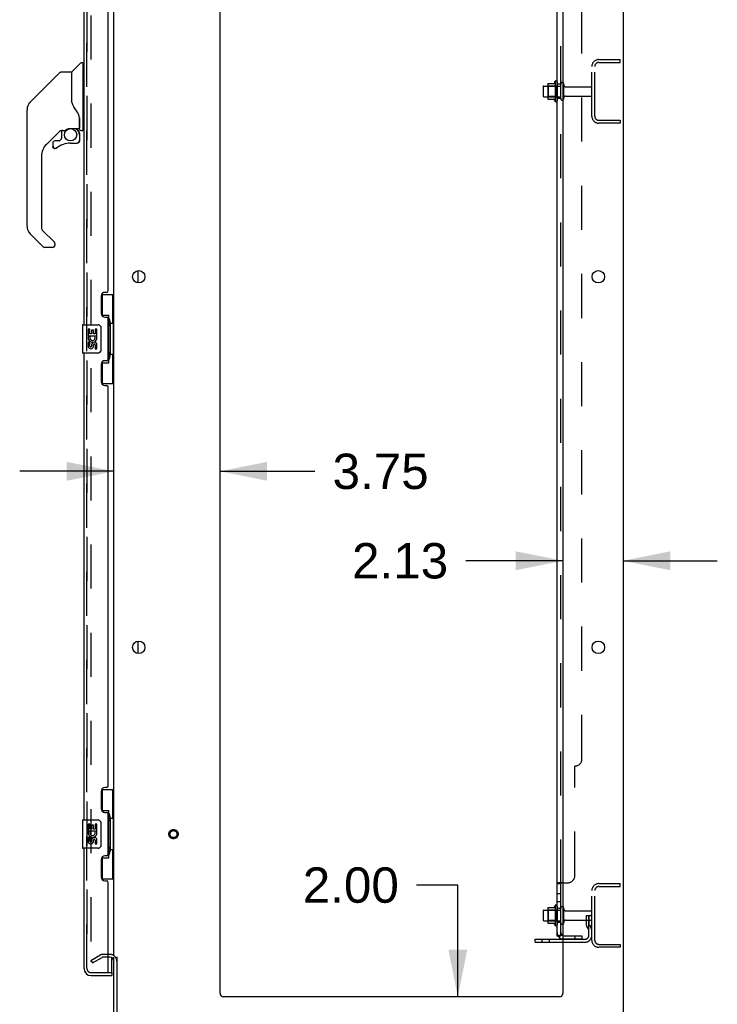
# Model space of a CAD drawing. Header units: inches. Extents: x 0 to 283, y 0 to 183.
# Tile 79 of 83: x 154 to 178, y 61 to 96. Entities that reach past the tile are written whole.
import ezdxf

# ---------------------------------------------------------------- set-up
doc = ezdxf.new("R2010")
doc.units = ezdxf.units.IN
doc.header["$LTSCALE"] = 15.583333
doc.header["$MEASUREMENT"] = 0
doc.linetypes.add('HIDDEN', pattern=[0.2, 0.1, -0.1])
doc.layers.get('0').update_dxf_attribs({"linetype": 'CONTINUOUS'})
for name, color, linetype in [('DEFAULT_2', 8, 'HIDDEN'), ('DIMENSIONS', 7, 'CONTINUOUS'), ('LEFTHAND_DOOR_ASSEMBLY', 7, 'CONTINUOUS'), ('RIGHTHAND_DOOR_ASSEMBLY', 7, 'CONTINUOUS'), ('SUBPANEL', 7, 'CONTINUOUS')]:
    doc.layers.add(name, color=color, linetype=linetype)
doc.styles.get("Standard").update_dxf_attribs({"font": 'arial.ttf'})
doc.dimstyles.new('DIMSTYLE_1', dxfattribs={"dimtxt": 1.25, "dimasz": 1.666667, "dimexe": 0.09, "dimexo": 0.07, "dimgap": 0.0375, "dimtad": 0, "dimtih": 1, "dimtoh": 1, "dimzin": 4, "dimdsep": 46, "dimtxsty": 'Standard', "dimblk": '_FILLED', "dimblk1": '_FILLED', "dimblk2": '_FILLED', "dimcen": 0.09, "dimadec": 3, "dimazin": 1, "dimtfac": 1, "dimtdec": 3, "dimtofl": 0, "dimtmove": 0, "dimatfit": 3, "dimldrblk": '_FILLED', "dimfxl": 0, "dimtolj": 1, "dimtzin": 4, "dimarcsym": 0})

# ---------------------------------------------------------------- blocks, each defined once
blk = doc.blocks.new('_FILLED')
at = {"color": 0, "linetype": 'ByBlock'}
blk.add_solid([(0, 0), (-1, 0.2), (-1, -0.2)], dxfattribs=at)
blk = doc.blocks.new('*D12')
at = {"layer": 'DIMENSIONS', "color": 2, "linetype": 'Continuous'}
for p, q in [((156.879, 80.328), (153.545, 80.328)), ((160.629, 80.328), (163.983, 80.328))]:
    blk.add_line(p, q, dxfattribs=at)
at = {"layer": 'DIMENSIONS', "color": 2, "linetype": 'Continuous', "xscale": 1.6666666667, "yscale": 1.6666666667, "zscale": 1.6666666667}
blk.add_blockref('_FILLED', (156.879, 80.328), dxfattribs=at)
at = {"layer": 'DIMENSIONS', "color": 2, "linetype": 'Continuous', "xscale": 1.6666666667, "yscale": 1.6666666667, "zscale": 1.6666666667, "rotation": 180}
blk.add_blockref('_FILLED', (160.629, 80.328), dxfattribs=at)
at = {"layer": 'DIMENSIONS', "color": 2, "linetype": 'Continuous', "insert": (164.608, 80.953), "char_height": 1.25, "width": 3.39684, "attachment_point": 1, "line_spacing_factor": 0.9}
blk.add_mtext('3.75', dxfattribs=at)
blk = doc.blocks.new('*D13')
at = {"layer": 'DIMENSIONS', "color": 2, "linetype": 'Continuous'}
for p, q in [((172.754, 77.167), (169.32, 77.167)), ((174.879, 77.167), (178.212, 77.167))]:
    blk.add_line(p, q, dxfattribs=at)
at = {"layer": 'DIMENSIONS', "color": 2, "linetype": 'Continuous', "xscale": 1.6666666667, "yscale": 1.6666666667, "zscale": 1.6666666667}
blk.add_blockref('_FILLED', (172.754, 77.167), dxfattribs=at)
at = {"layer": 'DIMENSIONS', "color": 2, "linetype": 'Continuous', "xscale": 1.6666666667, "yscale": 1.6666666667, "zscale": 1.6666666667, "rotation": 180}
blk.add_blockref('_FILLED', (174.879, 77.167), dxfattribs=at)
at = {"layer": 'DIMENSIONS', "color": 2, "linetype": 'Continuous', "insert": (168.695, 77.792), "char_height": 1.25, "width": 3.39684, "attachment_point": 3, "line_spacing_factor": 0.9}
blk.add_mtext('2.13', dxfattribs=at)
blk = doc.blocks.new('*D14')
at = {"layer": 'DIMENSIONS', "color": 2, "linetype": 'Continuous'}
for p, q in [((169.037, 65.705), (167.578, 65.705)), ((169.037, 61.756), (169.037, 65.705)), ((169.037, 59.756), (169.037, 56.423))]:
    blk.add_line(p, q, dxfattribs=at)
at = {"layer": 'DIMENSIONS', "color": 2, "linetype": 'Continuous', "xscale": 1.6666666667, "yscale": 1.6666666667, "zscale": 1.6666666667}
for p, rotation in [((169.037, 61.756), 270), ((169.037, 59.756), 90)]:
    blk.add_blockref('_FILLED', p, dxfattribs=dict(at, rotation=rotation))
at = {"layer": 'DIMENSIONS', "color": 2, "linetype": 'Continuous', "insert": (166.953, 66.33), "char_height": 1.25, "width": 3.39684, "attachment_point": 3, "line_spacing_factor": 0.9}
blk.add_mtext('2.00', dxfattribs=at)

msp = doc.modelspace()

# ---------------------------------------------------------------- linework, layer by layer
at = {"color": 3, "linetype": 'Continuous'}
for p, q in [((174.879, 127.652), (174.879, 59.86)), ((156.879, 63.204), (156.879, 124.308)), ((160.629, 61.881), (160.629, 124.256)), ((172.754, 124.256), (172.754, 61.881)), ((171.775, 63.788), (172.754, 63.788)), ((156.736, 63.152), (156.675, 63.152)), ((156.879, 60.003), (156.879, 63.152)), ((156.983, 63.164), (156.983, 60.003)), ((172.629, 61.756), (160.754, 61.756))]:
    msp.add_line(p, q, dxfattribs=at)
at = {"color": 7, "linetype": 'Continuous'}
for p, q in [((172.214, 94.012), (172.214, 93.501)), ((172.224, 94.034), (172.452, 94.034)), ((172.48, 94.112), (172.48, 93.4)), ((172.05, 93.914), (172.05, 93.599)), ((172.08, 93.944), (172.214, 93.944)), ((172.08, 93.569), (172.214, 93.569)), ((172.224, 93.479), (172.452, 93.479)), ((157.733, 86.989), (157.733, 87.424)), ((157.733, 73.889), (157.733, 74.324)), ((172.05, 64.789), (172.05, 64.474)), ((172.08, 64.819), (172.214, 64.819)), ((172.214, 64.887), (172.214, 64.376)), ((172.224, 64.909), (172.452, 64.909)), ((172.48, 64.987), (172.48, 64.275)), ((172.08, 64.444), (172.214, 64.444)), ((172.224, 64.354), (172.452, 64.354)), ((171.775, 63.684), (171.775, 63.788)), ((171.775, 63.684), (172.754, 63.684))]:
    msp.add_line(p, q, dxfattribs=at)
at = {"color": 3, "linetype": 'Continuous'}
for centre in [(157.754, 87.206), (174.004, 87.206), (157.754, 74.106), (174.004, 74.106)]:
    msp.add_circle(centre, 0.219, dxfattribs=at)
at = {"color": 7, "linetype": 'Continuous'}
for centre, radius, start, end in [((172.224, 94.024), 0.01, 90, 174.8062), ((172.355, 94.012), 0.141, 174.7919, 180), ((172.433, 94.044), 0.01, 270, 336.0321), ((173.08, 93.756), 0.698, 149.3369, 156.0321), ((172.511, 94.09), 0.0384, 0, 145.5503), ((172.08, 93.914), 0.03, 90, 180), ((172.08, 93.599), 0.03, 180, 270), ((172.355, 93.501), 0.141, 180, 185.2081), ((172.224, 93.489), 0.01, 185.1938, 270), ((172.433, 93.469), 0.01, 23.9679, 90), ((173.08, 93.756), 0.698, 203.9679, 210.6631), ((172.511, 93.422), 0.0384, 214.4497, 360), ((172.08, 64.789), 0.03, 90, 180), ((172.224, 64.899), 0.01, 90, 174.8062), ((172.355, 64.887), 0.141, 174.7919, 180), ((172.433, 64.919), 0.01, 270, 336.0321), ((173.08, 64.631), 0.698, 149.3369, 156.0321), ((172.511, 64.965), 0.0384, 0, 145.5503), ((172.73, 64.889), 0.055, 64.0906, 180), ((172.08, 64.474), 0.03, 180, 270), ((172.355, 64.376), 0.141, 180, 185.2081), ((172.224, 64.364), 0.01, 185.1938, 270), ((172.433, 64.344), 0.01, 23.9679, 90), ((173.08, 64.631), 0.698, 203.9679, 210.6631), ((172.511, 64.297), 0.0384, 214.4497, 360), ((172.73, 64.374), 0.055, 180, 295.9094), ((156.736, 63.01), 0.246, 35.3272, 51.9227)]:
    msp.add_arc(centre, radius, start, end, dxfattribs=at)
at = {"color": 3, "linetype": 'Continuous'}
for centre, radius, start, end in [((156.736, 63.01), 0.142, 0, 90), ((160.754, 61.881), 0.125, 180, 270), ((172.629, 61.881), 0.125, 270, 360)]:
    msp.add_arc(centre, radius, start, end, dxfattribs=at)
at = {"layer": 'DEFAULT_2', "color": 8, "linetype": 'HIDDEN'}
for p, q in [((156.066, 124.491), (156.066, 63.022)), ((174.021, 94.881), (174.775, 94.881)), ((174.021, 94.777), (174.775, 94.777)), ((174.775, 94.777), (174.775, 94.881)), ((173.775, 92.878), (173.775, 94.635)), ((173.879, 92.878), (173.879, 94.635)), ((172.234, 93.94), (172.214, 93.96)), ((172.53, 93.94), (172.55, 93.96)), ((172.55, 94.09), (172.55, 93.422)), ((172.675, 93.499), (172.675, 94.014)), ((172.785, 93.499), (172.785, 94.014)), ((172.214, 93.944), (172.675, 93.944)), ((172.53, 93.94), (172.234, 93.94)), ((172.234, 93.94), (172.234, 93.573)), ((172.53, 93.94), (172.53, 93.573)), ((172.847, 93.921), (173.745, 93.921)), ((172.234, 93.573), (172.214, 93.553)), ((172.214, 93.569), (172.675, 93.569)), ((172.53, 93.573), (172.234, 93.573)), ((172.53, 93.573), (172.55, 93.553)), ((172.847, 93.591), (173.745, 93.591)), ((174.021, 92.735), (174.775, 92.735)), ((174.775, 92.631), (174.021, 92.631)), ((174.775, 92.735), (174.775, 92.631)), ((173.775, 63.753), (173.775, 65.51)), ((173.879, 63.753), (173.879, 65.51)), ((174.021, 65.756), (174.775, 65.756)), ((174.021, 65.652), (174.775, 65.652)), ((174.775, 65.652), (174.775, 65.756)), ((172.234, 64.815), (172.214, 64.835)), ((172.214, 64.819), (172.675, 64.819)), ((172.53, 64.815), (172.234, 64.815)), ((172.234, 64.815), (172.234, 64.448)), ((172.53, 64.815), (172.55, 64.835)), ((172.53, 64.815), (172.53, 64.448)), ((172.55, 64.965), (172.55, 64.297)), ((172.675, 64.374), (172.675, 64.889)), ((172.785, 64.374), (172.785, 64.889)), ((172.847, 64.796), (173.745, 64.796)), ((172.234, 64.448), (172.214, 64.428)), ((172.214, 64.444), (172.675, 64.444)), ((172.53, 64.448), (172.234, 64.448)), ((172.53, 64.448), (172.55, 64.428)), ((172.847, 64.466), (173.745, 64.466)), ((173.581, 64.631), (173.671, 64.631)), ((173.581, 64.291), (173.581, 64.631)), ((173.685, 64.456), (173.581, 64.456)), ((173.671, 64.631), (173.775, 64.631)), ((173.671, 63.93), (173.671, 64.631)), ((173.685, 64.291), (173.685, 64.631)), ((173.775, 64.631), (173.736, 64.631)), ((173.602, 64.224), (173.651, 64.156)), ((173.687, 64.285), (173.736, 64.217)), ((172.022, 63.684), (172.022, 63.788)), ((172.278, 63.684), (172.278, 63.788)), ((172.754, 63.788), (173.528, 63.788)), ((172.754, 63.684), (173.528, 63.684)), ((174.021, 63.61), (174.775, 63.61)), ((174.775, 63.506), (174.021, 63.506)), ((174.775, 63.61), (174.775, 63.506)), ((156.066, 63.042), (156.406, 63.238)), ((156.066, 63.042), (156.118, 62.952)), ((156.118, 62.952), (156.458, 63.148)), ((156.736, 63.256), (156.474, 63.256)), ((156.675, 63.152), (156.474, 63.152))]:
    msp.add_line(p, q, dxfattribs=at)
for points in [[(156.066, 63.022), (156.066, 63.02), (156.067, 63.017), (156.067, 63.015), (156.068, 63.013), (156.069, 63.011)], [(156.084, 63.002), (156.082, 63.002), (156.08, 63.002), (156.078, 63.003), (156.076, 63.004), (156.074, 63.005), (156.073, 63.006), (156.071, 63.008), (156.07, 63.009), (156.069, 63.011)], [(156.091, 63.004), (156.089, 63.003), (156.088, 63.002), (156.086, 63.002), (156.084, 63.002), (156.084, 63.002)]]:
    msp.add_lwpolyline(points, dxfattribs=at)
for radius in [0.164, 0.124]:
    msp.add_circle((158.983, 67.506), radius, dxfattribs=at)
for centre, radius, start, end in [((174.021, 94.635), 0.246, 90, 180), ((174.021, 94.635), 0.142, 90, 180), ((172.73, 94.014), 0.055, 360, 180), ((172.847, 93.984), 0.0625, 180, 270), ((173.745, 93.891), 0.03, 360, 90), ((173.745, 93.621), 0.03, 270, 0), ((172.73, 93.499), 0.055, 180, 0), ((172.847, 93.529), 0.0625, 90, 180), ((174.021, 92.878), 0.246, 180, 270), ((174.021, 92.878), 0.142, 180, 270), ((174.021, 65.51), 0.246, 90, 180), ((174.021, 65.51), 0.142, 90, 180), ((172.73, 64.889), 0.055, 360, 64.0906), ((172.847, 64.859), 0.0625, 180, 270), ((173.745, 64.766), 0.03, 360, 90), ((172.847, 64.404), 0.0625, 90, 180), ((173.745, 64.496), 0.03, 270, 0), ((172.73, 64.374), 0.055, 295.9094, 0), ((173.695, 64.291), 0.114, 180, 215.7539), ((173.567, 64.095), 0.104, 0, 35.7539), ((173.695, 64.291), 0.01, 180, 215.7539), ((173.567, 64.095), 0.208, 0, 35.7539), ((173.528, 63.93), 0.246, 270, 360), ((173.528, 63.93), 0.142, 270, 360), ((174.021, 63.753), 0.246, 180, 270), ((174.021, 63.753), 0.142, 180, 270), ((156.474, 63.119), 0.137, 90, 120), ((156.474, 63.119), 0.033, 90, 120), ((156.736, 63.01), 0.246, 51.9227, 90), ((156.736, 63.01), 0.246, 0, 35.3272)]:
    msp.add_arc(centre, radius, start, end, dxfattribs=at)
at = {"layer": 'LEFTHAND_DOOR_ASSEMBLY', "color": 8, "linetype": 'HIDDEN'}
for p, q in [((155.925, 62.753), (155.925, 124.76)), ((156.067, 62.61), (156.78, 62.61))]:
    msp.add_line(p, q, dxfattribs=at)
msp.add_arc((156.067, 62.753), 0.142, 180, 270, dxfattribs=at)
at = {"layer": 'RIGHTHAND_DOOR_ASSEMBLY', "color": 8, "linetype": 'HIDDEN'}
for p, q in [((155.925, 124.76), (155.925, 62.753)), ((156.067, 62.61), (156.655, 62.61))]:
    msp.add_line(p, q, dxfattribs=at)
at = {"layer": 'RIGHTHAND_DOOR_ASSEMBLY', "color": 3, "linetype": 'Continuous'}
for p, q in [((155.821, 85.506), (155.821, 102.006)), ((156.675, 86.714), (156.675, 100.799)), ((156.615, 86.654), (156.555, 86.654)), ((156.425, 86.524), (156.425, 85.904)), ((156.555, 85.774), (156.615, 85.774)), ((156.675, 84.299), (156.675, 85.714)), ((155.821, 68.006), (155.821, 84.506)), ((156.615, 84.239), (156.555, 84.239)), ((156.425, 84.109), (156.425, 83.489)), ((156.555, 83.359), (156.615, 83.359)), ((156.675, 69.214), (156.675, 83.299)), ((156.425, 69.024), (156.425, 68.404)), ((156.615, 69.154), (156.555, 69.154)), ((156.555, 68.274), (156.615, 68.274)), ((156.675, 66.799), (156.675, 68.214)), ((155.821, 62.753), (155.821, 67.006)), ((156.425, 66.609), (156.425, 65.989)), ((156.615, 66.739), (156.555, 66.739)), ((156.555, 65.859), (156.615, 65.859)), ((156.675, 62.63), (156.675, 65.799)), ((156.067, 62.506), (156.8, 62.506))]:
    msp.add_line(p, q, dxfattribs=at)
at = {"layer": 'RIGHTHAND_DOOR_ASSEMBLY', "color": 7, "linetype": 'Continuous'}
for p, q in [((155.396, 94.454), (155.691, 94.749)), ((155.773, 94.76), (155.719, 94.76)), ((155.781, 94.752), (155.781, 92.386)), ((155.781, 94.701), (155.821, 94.701)), ((154.226, 93.685), (154.963, 94.422)), ((155.019, 94.445), (155.372, 94.445)), ((155.38, 94.437), (155.38, 93.393)), ((155.388, 93.381), (155.388, 94.433)), ((154.226, 93.685), (153.92, 93.379)), ((153.92, 93.379), (154.185, 93.644)), ((154.226, 93.685), (154.226, 93.685)), ((153.853, 93.29), (153.853, 93.289)), ((155.399, 93.349), (155.38, 93.402)), ((155.428, 93.283), (155.399, 93.349)), ((153.805, 88.998), (153.805, 93.101)), ((153.82, 93.209), (153.813, 93.178)), ((155.655, 92.825), (155.654, 92.848)), ((155.655, 92.825), (155.655, 92.469)), ((155.663, 92.819), (155.663, 92.827)), ((155.663, 92.418), (155.663, 92.819)), ((154.985, 92.377), (154.49, 91.882)), ((155.029, 92.375), (155.029, 92.091)), ((155.068, 92.378), (155.144, 92.378)), ((155.34, 92.45), (155.636, 92.45)), ((155.536, 92.45), (155.602, 92.384)), ((155.596, 92.379), (155.594, 92.377)), ((155.648, 92.245), (155.657, 92.245)), ((155.659, 92.245), (155.659, 92.008)), ((155.703, 92.378), (155.773, 92.378)), ((155.781, 92.437), (155.821, 92.437)), ((154.714, 91.929), (154.714, 91.81)), ((154.946, 92.008), (154.793, 92.008)), ((155.026, 92.083), (154.954, 92.011)), ((155.344, 91.929), (155.581, 91.929)), ((155.657, 92.008), (155.648, 92.008)), ((154.717, 91.801), (154.716, 91.81)), ((154.725, 91.81), (154.716, 91.81)), ((154.793, 91.733), (154.785, 91.733)), ((154.802, 91.733), (154.793, 91.733)), ((154.811, 91.735), (154.802, 91.733)), ((154.819, 91.737), (154.811, 91.735)), ((154.827, 91.741), (154.819, 91.737)), ((154.835, 91.745), (154.827, 91.741)), ((154.842, 91.75), (154.835, 91.745)), ((154.317, 91.464), (154.317, 88.913)), ((154.34, 88.857), (154.771, 88.426)), ((154.372, 88.268), (153.92, 88.72)), ((154.71, 88.244), (154.428, 88.244)), ((154.789, 88.383), (154.789, 88.323)), ((156.438, 86.581), (156.879, 86.581)), ((156.475, 85.801), (156.475, 86.581)), ((156.84, 85.556), (156.84, 86.581)), ((156.475, 85.846), (156.702, 85.846)), ((156.702, 84.166), (156.702, 85.846)), ((156.739, 85.607), (156.739, 85.587)), ((155.761, 85.491), (155.761, 84.521)), ((155.776, 85.506), (156.316, 85.506)), ((156.027, 85.352), (155.964, 85.352)), ((155.964, 85.352), (155.964, 85.122)), ((156.027, 85.185), (156.027, 85.352)), ((156.15, 85.321), (156.089, 85.321)), ((156.089, 85.321), (156.089, 85.185)), ((156.15, 85.185), (156.15, 85.321)), ((156.278, 85.352), (156.215, 85.352)), ((156.215, 85.352), (156.215, 85.185)), ((156.278, 85.122), (156.278, 85.352)), ((156.416, 85.406), (156.416, 84.606)), ((156.861, 85.556), (156.739, 85.556)), ((156.739, 85.556), (156.739, 84.456)), ((156.861, 84.456), (156.861, 85.556)), ((155.964, 85.122), (156.225, 85.122)), ((156.034, 85.086), (155.977, 85.111)), ((156.089, 85.185), (156.027, 85.185)), ((156.215, 85.185), (156.15, 85.185)), ((156.225, 85.122), (156.198, 85.103)), ((156.26, 85.122), (156.278, 85.122)), ((156.027, 84.891), (155.964, 84.891)), ((155.964, 84.891), (155.964, 84.755)), ((156.027, 84.755), (156.027, 84.891)), ((156.089, 84.797), (156.089, 84.755)), ((156.15, 84.734), (156.15, 84.803)), ((156.215, 84.797), (156.215, 84.66)), ((156.215, 84.66), (156.278, 84.66)), ((156.278, 84.66), (156.278, 84.797)), ((156.316, 84.506), (155.776, 84.506)), ((156.861, 84.456), (156.739, 84.456)), ((156.739, 84.426), (156.739, 84.406)), ((156.84, 83.431), (156.84, 84.456)), ((156.475, 83.431), (156.475, 84.211)), ((156.475, 84.166), (156.702, 84.166)), ((156.438, 83.431), (156.879, 83.431)), ((156.438, 69.081), (156.879, 69.081)), ((156.475, 68.301), (156.475, 69.081)), ((156.84, 68.056), (156.84, 69.081)), ((156.475, 68.346), (156.702, 68.346)), ((156.702, 66.666), (156.702, 68.346)), ((155.761, 67.991), (155.761, 67.021)), ((155.776, 68.006), (156.316, 68.006)), ((156.416, 67.906), (156.416, 67.106)), ((156.739, 68.107), (156.739, 68.087)), ((156.861, 68.056), (156.739, 68.056)), ((156.739, 68.056), (156.739, 66.956)), ((156.861, 66.956), (156.861, 68.056)), ((156.027, 67.852), (155.964, 67.852)), ((155.964, 67.852), (155.964, 67.622)), ((155.964, 67.622), (156.225, 67.622)), ((156.034, 67.586), (155.977, 67.611)), ((156.027, 67.685), (156.027, 67.852)), ((156.089, 67.685), (156.027, 67.685)), ((156.15, 67.821), (156.089, 67.821)), ((156.089, 67.821), (156.089, 67.685)), ((156.15, 67.685), (156.15, 67.821)), ((156.215, 67.685), (156.15, 67.685)), ((156.225, 67.622), (156.198, 67.603)), ((156.278, 67.852), (156.215, 67.852)), ((156.215, 67.852), (156.215, 67.685)), ((156.26, 67.622), (156.278, 67.622)), ((156.278, 67.622), (156.278, 67.852)), ((156.027, 67.391), (155.964, 67.391)), ((155.964, 67.391), (155.964, 67.255)), ((156.027, 67.255), (156.027, 67.391)), ((156.089, 67.297), (156.089, 67.255)), ((156.15, 67.234), (156.15, 67.303)), ((156.215, 67.297), (156.215, 67.16)), ((156.278, 67.16), (156.278, 67.297)), ((156.316, 67.006), (155.776, 67.006)), ((156.215, 67.16), (156.278, 67.16)), ((156.861, 66.956), (156.739, 66.956)), ((156.739, 66.926), (156.739, 66.906)), ((156.84, 65.931), (156.84, 66.956)), ((156.475, 65.931), (156.475, 66.711)), ((156.475, 66.666), (156.702, 66.666)), ((156.438, 65.931), (156.879, 65.931)), ((156.8, 62.63), (156.8, 63.137)), ((156.655, 62.61), (156.8, 62.61)), ((156.8, 62.61), (156.8, 62.506))]:
    msp.add_line(p, q, dxfattribs=at)
for points in [[(154.963, 94.422), (154.971, 94.429), (154.979, 94.435), (154.988, 94.439), (154.998, 94.443), (155.008, 94.445), (155.019, 94.445)], [(153.92, 93.379), (153.899, 93.356), (153.873, 93.323), (153.852, 93.287), (153.834, 93.249), (153.82, 93.209)], [(155.38, 93.563), (155.38, 93.564), (155.381, 93.565), (155.382, 93.566), (155.384, 93.568), (155.386, 93.569), (155.388, 93.57)], [(155.602, 92.995), (155.552, 93.068), (155.503, 93.145), (155.462, 93.216), (155.428, 93.283)], [(155.654, 92.848), (155.65, 92.883), (155.641, 92.917), (155.628, 92.949), (155.613, 92.978), (155.602, 92.995)], [(155.655, 92.78), (155.656, 92.779), (155.657, 92.775), (155.658, 92.771), (155.659, 92.768)], [(155.659, 92.768), (155.66, 92.761), (155.661, 92.755), (155.662, 92.748), (155.663, 92.742), (155.663, 92.735), (155.663, 92.728)], [(155.145, 92.378), (155.149, 92.379), (155.153, 92.38), (155.156, 92.381), (155.158, 92.383), (155.161, 92.384), (155.164, 92.386), (155.167, 92.388), (155.171, 92.39)], [(155.171, 92.39), (155.183, 92.399), (155.188, 92.402), (155.194, 92.405), (155.2, 92.409), (155.207, 92.413), (155.214, 92.417), (155.222, 92.421), (155.231, 92.425), (155.24, 92.429), (155.25, 92.433), (155.26, 92.437), (155.272, 92.44), (155.283, 92.443), (155.296, 92.446), (155.309, 92.448), (155.323, 92.449), (155.336, 92.45), (155.34, 92.45)], [(155.648, 92.245), (155.647, 92.26), (155.646, 92.274), (155.643, 92.289), (155.639, 92.303), (155.634, 92.316), (155.628, 92.33), (155.621, 92.342), (155.613, 92.354), (155.604, 92.366), (155.594, 92.377)], [(155.6, 92.383), (155.6, 92.383), (155.6, 92.382), (155.599, 92.382), (155.598, 92.381), (155.596, 92.379)], [(155.6, 92.383), (155.61, 92.372), (155.62, 92.36), (155.628, 92.347), (155.636, 92.334), (155.642, 92.32), (155.648, 92.305), (155.652, 92.291), (155.655, 92.276), (155.656, 92.261), (155.657, 92.245)], [(155.58, 91.94), (155.588, 91.94), (155.596, 91.942), (155.603, 91.944), (155.61, 91.947), (155.616, 91.95), (155.623, 91.955), (155.628, 91.96), (155.633, 91.965), (155.638, 91.972), (155.641, 91.978), (155.644, 91.985), (155.646, 91.993), (155.648, 92), (155.648, 92.008)], [(155.58, 91.94), (155.58, 91.938), (155.58, 91.935)], [(155.58, 91.935), (155.58, 91.934), (155.58, 91.933), (155.581, 91.932), (155.581, 91.931), (155.581, 91.931)], [(155.657, 92.008), (155.657, 91.999), (155.655, 91.991), (155.653, 91.982), (155.649, 91.974), (155.645, 91.967), (155.64, 91.96), (155.635, 91.954), (155.628, 91.948), (155.621, 91.943), (155.614, 91.939), (155.606, 91.935), (155.598, 91.933), (155.589, 91.932), (155.581, 91.931)], [(154.785, 91.733), (154.776, 91.735), (154.768, 91.737), (154.76, 91.74), (154.752, 91.745), (154.745, 91.75), (154.739, 91.755), (154.733, 91.762), (154.728, 91.769), (154.724, 91.776), (154.721, 91.784), (154.718, 91.793), (154.717, 91.801)], [(154.725, 91.81), (154.726, 91.802), (154.727, 91.794), (154.729, 91.787), (154.732, 91.78), (154.736, 91.773), (154.74, 91.767), (154.745, 91.761), (154.751, 91.756), (154.757, 91.752), (154.764, 91.748), (154.771, 91.745), (154.778, 91.743), (154.786, 91.742), (154.794, 91.742), (154.801, 91.742), (154.809, 91.744), (154.816, 91.746), (154.823, 91.749), (154.83, 91.753), (154.836, 91.757)], [(154.776, 88.42), (154.775, 88.421), (154.775, 88.422), (154.774, 88.423), (154.773, 88.424), (154.772, 88.425), (154.771, 88.426)], [(156.666, 85.745), (156.668, 85.749), (156.673, 85.757), (156.678, 85.765), (156.682, 85.772), (156.686, 85.779), (156.69, 85.786), (156.693, 85.792), (156.695, 85.797), (156.697, 85.802), (156.699, 85.807), (156.7, 85.812), (156.701, 85.816), (156.702, 85.819), (156.702, 85.823)], [(156.409, 85.442), (156.411, 85.437), (156.413, 85.431), (156.414, 85.425), (156.415, 85.419), (156.415, 85.413), (156.416, 85.406)], [(156.416, 84.606), (156.415, 84.6), (156.415, 84.594), (156.414, 84.588), (156.413, 84.582), (156.411, 84.576), (156.409, 84.57)], [(156.702, 84.19), (156.702, 84.193), (156.701, 84.197), (156.7, 84.201), (156.699, 84.205), (156.697, 84.21), (156.695, 84.215), (156.693, 84.221), (156.69, 84.227), (156.686, 84.233), (156.682, 84.24), (156.678, 84.248), (156.673, 84.255), (156.668, 84.264), (156.666, 84.267)], [(156.666, 68.245), (156.668, 68.249), (156.673, 68.257), (156.678, 68.265), (156.682, 68.272), (156.686, 68.279), (156.69, 68.286), (156.693, 68.292), (156.695, 68.297), (156.697, 68.302), (156.699, 68.307), (156.7, 68.312), (156.701, 68.316), (156.702, 68.319), (156.702, 68.323)], [(156.409, 67.942), (156.411, 67.937), (156.413, 67.931), (156.414, 67.925), (156.415, 67.919), (156.415, 67.913), (156.416, 67.906)], [(156.416, 67.106), (156.415, 67.1), (156.415, 67.094), (156.414, 67.088), (156.413, 67.082), (156.411, 67.076), (156.409, 67.07)], [(156.702, 66.69), (156.702, 66.693), (156.701, 66.697), (156.7, 66.701), (156.699, 66.705), (156.697, 66.71), (156.695, 66.715), (156.693, 66.721), (156.69, 66.727), (156.686, 66.733), (156.682, 66.74), (156.678, 66.748), (156.673, 66.755), (156.668, 66.764), (156.666, 66.767)]]:
    msp.add_lwpolyline(points, dxfattribs=at)
msp.add_circle((155.344, 92.224), 0.217, dxfattribs=at)
for centre, radius, start, end in [((155.719, 94.721), 0.0394, 90, 135), ((155.773, 94.752), 0.00787, 0, 90), ((155.372, 94.437), 0.00787, 0, 90), ((155.417, 94.433), 0.0295, 135, 180), ((155.399, 94.263), 0.0197, 180, 233.006), ((154.199, 93.101), 0.394, 135, 167.3768), ((154.199, 93.101), 0.394, 168.7096, 180), ((155.068, 92.181), 0.197, 90, 129.3806), ((155.462, 92.245), 0.197, 0, 45), ((155.636, 92.469), 0.0197, 270, 360), ((155.703, 92.418), 0.0394, 180, 270), ((155.773, 92.386), 0.00787, 270, 360), ((154.907, 91.464), 0.591, 135, 180), ((154.793, 91.929), 0.0787, 90, 180), ((155.344, 91.141), 0.787, 90, 129.5212), ((154.946, 92.019), 0.0118, 270, 315), ((155.018, 92.091), 0.0118, 315, 360), ((155.581, 92.008), 0.0787, 270, 360), ((154.793, 91.81), 0.0787, 180, 309.5212), ((154.199, 88.998), 0.394, 180, 225), ((154.396, 88.913), 0.0787, 180, 225), ((154.73, 88.383), 0.0591, 0, 38.8674), ((154.428, 88.323), 0.0787, 225, 270), ((154.71, 88.323), 0.0787, 270, 360), ((155.776, 85.491), 0.015, 90, 180), ((156.316, 85.406), 0.1, 21.205, 90), ((156.121, 85.048), 0.157, 156.5966, 341.8791), ((156.121, 85.048), 0.0943, 156.5966, 35.1122), ((156.121, 85.048), 0.157, 25.737, 27.8532), ((156.124, 85.049), 0.154, 341.4199, 26.1963), ((156.058, 84.755), 0.0943, 180, 248.6704), ((156.058, 84.755), 0.0943, 248.6999, 347.4338), ((156.058, 84.755), 0.0314, 180, 0.0485), ((156.184, 84.797), 0.0943, 0, 180), ((156.184, 84.792), 0.0362, 83.4285, 161.7628), ((156.184, 84.797), 0.0314, 0, 81.2295), ((156.316, 84.606), 0.1, 270, 338.7946), ((155.776, 84.521), 0.015, 180, 270), ((155.776, 67.991), 0.015, 90, 180), ((156.316, 67.906), 0.1, 21.205, 90), ((156.121, 67.548), 0.157, 156.5966, 341.8791), ((156.121, 67.548), 0.0943, 156.5966, 35.1122), ((156.121, 67.548), 0.157, 25.737, 27.8532), ((156.124, 67.549), 0.154, 341.4199, 26.1963), ((156.058, 67.255), 0.0943, 180, 248.6704), ((156.058, 67.255), 0.0943, 248.6999, 347.4338), ((156.058, 67.255), 0.0314, 180, 0.0485), ((156.184, 67.297), 0.0943, 0, 180), ((156.184, 67.292), 0.0362, 83.4285, 161.7628), ((156.184, 67.297), 0.0314, 0, 81.2295), ((155.776, 67.021), 0.015, 180, 270), ((156.316, 67.106), 0.1, 270, 338.7946), ((156.78, 62.63), 0.02, 270, 360)]:
    msp.add_arc(centre, radius, start, end, dxfattribs=at)
at = {"layer": 'RIGHTHAND_DOOR_ASSEMBLY', "color": 3, "linetype": 'Continuous'}
for centre, radius, start, end in [((156.555, 86.524), 0.13, 90, 180), ((156.615, 86.714), 0.06, 270, 360), ((156.555, 85.904), 0.13, 180, 270), ((156.615, 85.714), 0.06, 0, 90), ((156.555, 84.109), 0.13, 90, 180), ((156.615, 84.299), 0.06, 270, 360), ((156.555, 83.489), 0.13, 180, 270), ((156.615, 83.299), 0.06, 0, 90), ((156.555, 69.024), 0.13, 90, 180), ((156.615, 69.214), 0.06, 270, 360), ((156.555, 68.404), 0.13, 180, 270), ((156.615, 68.214), 0.06, 0, 90), ((156.555, 66.609), 0.13, 90, 180), ((156.615, 66.799), 0.06, 270, 360), ((156.555, 65.989), 0.13, 180, 270), ((156.615, 65.799), 0.06, 0, 90), ((156.067, 62.753), 0.246, 180, 270), ((156.655, 62.63), 0.02, 270, 360)]:
    msp.add_arc(centre, radius, start, end, dxfattribs=at)
at = {"layer": 'RIGHTHAND_DOOR_ASSEMBLY', "color": 8, "linetype": 'HIDDEN'}
msp.add_arc((156.067, 62.753), 0.142, 180, 270, dxfattribs=at)
at = {"layer": 'RIGHTHAND_DOOR_ASSEMBLY', "color": 7, "linetype": 'Continuous'}
for centre, start_param, end_param in [((156.635, 85.597), -1.51401, -0.699287), ((156.635, 85.597), -2.442306, -1.627583), ((156.635, 84.416), -1.51401, -0.699287), ((156.635, 84.416), -2.442306, -1.627583), ((156.635, 68.097), -1.51401, -0.699287), ((156.635, 68.097), -2.442306, -1.627583), ((156.635, 66.916), -1.51401, -0.699287), ((156.635, 66.916), -2.442306, -1.627583)]:
    msp.add_ellipse(centre, major_axis=(0, 0.18), ratio=0.579493, start_param=start_param, end_param=end_param, dxfattribs=at)
at = {"layer": 'SUBPANEL', "color": 3, "linetype": 'Continuous'}
for p, q in [((172.55, 63.913), (172.55, 123.6)), ((172.754, 65.788), (172.604, 65.788))]:
    msp.add_line(p, q, dxfattribs=at)
at = {"layer": 'SUBPANEL', "color": 8, "linetype": 'HIDDEN'}
for p, q in [((172.675, 65.752), (172.675, 121.76)), ((173.425, 70.163), (173.425, 117.35)), ((172.675, 94.006), (172.55, 94.006)), ((172.675, 93.506), (172.55, 93.506)), ((173.175, 66.038), (173.175, 69.913)), ((172.601, 65.786), (172.599, 65.784)), ((172.694, 65.772), (172.693, 65.77)), ((172.754, 65.788), (172.925, 65.788)), ((172.559, 65.765), (172.556, 65.763)), ((172.675, 65.754), (172.675, 65.752)), ((172.675, 65.391), (172.55, 65.391)), ((172.675, 65.11), (172.55, 65.11)), ((172.675, 64.881), (172.55, 64.881)), ((172.675, 64.381), (172.55, 64.381)), ((172.615, 63.912), (172.619, 63.913)), ((172.615, 63.912), (172.615, 63.912)), ((172.651, 63.913), (172.7, 63.953)), ((172.675, 63.914), (172.675, 63.913)), ((172.787, 63.913), (173.425, 63.913)), ((173.425, 63.788), (172.787, 63.788)), ((173.175, 63.913), (173.175, 63.788)), ((173.425, 63.913), (173.425, 63.788))]:
    msp.add_line(p, q, dxfattribs=at)
at = {"layer": 'SUBPANEL', "color": 7, "linetype": 'Continuous'}
for p, q in [((172.675, 65.752), (172.55, 65.752)), ((172.675, 63.913), (172.675, 65.752)), ((172.675, 63.913), (172.55, 63.913)), ((172.604, 63.874), (172.651, 63.913))]:
    msp.add_line(p, q, dxfattribs=at)
at = {"layer": 'SUBPANEL', "color": 3, "linetype": 'Continuous'}
for points in [[(172.584, 65.777), (172.577, 65.774), (172.573, 65.772), (172.569, 65.771), (172.566, 65.769), (172.562, 65.767), (172.559, 65.765), (172.556, 65.763), (172.554, 65.761), (172.552, 65.759), (172.551, 65.757), (172.55, 65.755), (172.55, 65.754), (172.55, 65.752)], [(172.604, 65.788), (172.601, 65.786), (172.599, 65.784), (172.596, 65.782), (172.592, 65.781), (172.588, 65.779), (172.584, 65.777)], [(172.573, 63.892), (172.569, 63.894), (172.566, 63.895), (172.562, 63.897), (172.559, 63.899), (172.556, 63.901), (172.554, 63.903), (172.552, 63.905), (172.551, 63.907), (172.55, 63.909), (172.55, 63.911), (172.55, 63.913)], [(172.604, 63.874), (172.601, 63.876), (172.599, 63.879), (172.596, 63.881), (172.592, 63.883), (172.588, 63.885), (172.584, 63.887), (172.58, 63.889), (172.573, 63.892)]]:
    msp.add_lwpolyline(points, dxfattribs=at)
at = {"layer": 'SUBPANEL', "color": 7, "linetype": 'Continuous'}
for points in [[(172.7, 65.788), (172.701, 65.786), (172.701, 65.784), (172.701, 65.782), (172.7, 65.781), (172.7, 65.779), (172.699, 65.778), (172.698, 65.776), (172.697, 65.775), (172.696, 65.773), (172.694, 65.772), (172.693, 65.77), (172.691, 65.769), (172.689, 65.768)], [(172.689, 65.768), (172.685, 65.765), (172.683, 65.764), (172.682, 65.762), (172.68, 65.761), (172.678, 65.759), (172.677, 65.758), (172.676, 65.757), (172.675, 65.755), (172.675, 65.754), (172.675, 65.752)], [(172.68, 63.925), (172.678, 63.923), (172.677, 63.92), (172.676, 63.918), (172.675, 63.916), (172.675, 63.914)], [(172.693, 63.94), (172.689, 63.936), (172.687, 63.934), (172.685, 63.932), (172.683, 63.93), (172.682, 63.927), (172.68, 63.925)], [(172.7, 63.953), (172.701, 63.953), (172.701, 63.952), (172.701, 63.951), (172.7, 63.95), (172.7, 63.949), (172.699, 63.948), (172.698, 63.947), (172.697, 63.945), (172.696, 63.943), (172.694, 63.942), (172.693, 63.94)]]:
    msp.add_lwpolyline(points, dxfattribs=at)
at = {"layer": 'SUBPANEL', "color": 8, "linetype": 'HIDDEN'}
for points in [[(172.7, 65.788), (172.701, 65.786), (172.701, 65.784), (172.701, 65.782), (172.7, 65.781), (172.7, 65.779), (172.699, 65.778), (172.698, 65.776), (172.697, 65.775), (172.696, 65.773)], [(172.552, 65.759), (172.551, 65.757), (172.55, 65.755), (172.55, 65.754), (172.55, 65.752)], [(172.682, 65.762), (172.68, 65.761), (172.678, 65.759), (172.677, 65.758), (172.676, 65.757), (172.675, 65.755), (172.675, 65.754)], [(172.679, 63.936), (172.679, 63.936), (172.679, 63.935), (172.678, 63.935), (172.678, 63.935), (172.678, 63.935), (172.677, 63.935), (172.677, 63.934), (172.676, 63.934), (172.676, 63.934), (172.675, 63.933), (172.674, 63.933), (172.674, 63.933), (172.673, 63.932), (172.672, 63.932), (172.672, 63.931), (172.671, 63.931), (172.67, 63.931), (172.67, 63.93), (172.669, 63.93), (172.668, 63.93), (172.667, 63.929), (172.667, 63.929), (172.666, 63.928), (172.665, 63.928), (172.664, 63.928), (172.663, 63.927), (172.663, 63.927), (172.662, 63.927), (172.661, 63.926), (172.66, 63.926), (172.659, 63.925), (172.658, 63.925), (172.657, 63.925), (172.657, 63.924), (172.656, 63.924), (172.655, 63.924), (172.654, 63.923), (172.653, 63.923), (172.652, 63.922), (172.651, 63.922), (172.65, 63.922), (172.649, 63.921), (172.647, 63.921), (172.646, 63.92), (172.645, 63.92), (172.644, 63.92), (172.643, 63.919), (172.642, 63.919), (172.641, 63.919), (172.64, 63.918), (172.638, 63.918), (172.637, 63.917), (172.636, 63.917), (172.635, 63.917), (172.634, 63.916), (172.633, 63.916), (172.632, 63.916), (172.631, 63.916), (172.63, 63.915), (172.629, 63.915), (172.627, 63.915), (172.626, 63.915), (172.626, 63.914), (172.625, 63.914), (172.624, 63.914), (172.623, 63.914), (172.622, 63.913), (172.621, 63.913), (172.62, 63.913), (172.619, 63.913), (172.618, 63.913), (172.617, 63.913), (172.617, 63.913), (172.616, 63.913), (172.616, 63.913), (172.615, 63.912), (172.615, 63.912), (172.615, 63.912)], [(172.675, 63.932), (172.675, 63.933), (172.676, 63.933), (172.676, 63.934), (172.677, 63.934), (172.677, 63.934), (172.678, 63.935), (172.678, 63.935), (172.678, 63.935), (172.679, 63.935), (172.679, 63.935), (172.679, 63.936)]]:
    msp.add_lwpolyline(points, dxfattribs=at)
for centre, radius, start, end in [((173.175, 70.163), 0.25, 270, 360), ((172.925, 66.038), 0.25, 270, 360), ((172.787, 64.025), 0.237, 180, 219.4342), ((172.787, 64.025), 0.112, 252.8585, 270), ((172.787, 64.025), 0.237, 261.9946, 270)]:
    msp.add_arc(centre, radius, start, end, dxfattribs=at)
at = {"layer": 'SUBPANEL', "color": 3, "linetype": 'Continuous'}
msp.add_arc((172.787, 64.025), 0.237, 219.4342, 261.9946, dxfattribs=at)
at = {"layer": 'SUBPANEL', "color": 7, "linetype": 'Continuous'}
msp.add_arc((172.787, 64.025), 0.112, 180, 252.8585, dxfattribs=at)

# ---------------------------------------------------------------- dimensions: what is measured, and where the dimension line sits
at = {"layer": 'DIMENSIONS', "color": 2, "linetype": 'Continuous'}
for base, p1, p2, angle, picture, middle in [((172.753726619, 77.166813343), (174.878726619, 127.612287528), (172.753726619, 61.881287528), 180, '*D13', (166.980919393, 77.159840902)), ((169.037, 61.756), (174.767, 59.756), (172.629, 61.756), 90, '*D14', (165.239, 65.698))]:
    dim = msp.add_linear_dim(base=base, p1=p1, p2=p2, angle=angle, dimstyle='DIMSTYLE_1', dxfattribs=at)
    dim.commit()
    dim.dimension.update_dxf_attribs({"geometry": picture, "text_midpoint": middle, "dimtype": 160})
dim = msp.add_linear_dim(base=(160.629, 80.328), p1=(156.879, 63.204), p2=(160.629, 61.881), dimstyle='DIMSTYLE_1', dxfattribs=at)
dim.commit()
dim.dimension.update_dxf_attribs({"geometry": '*D12', "text_midpoint": (166.31, 80.321), "dimtype": 160})

doc.saveas('drawing.dxf')
